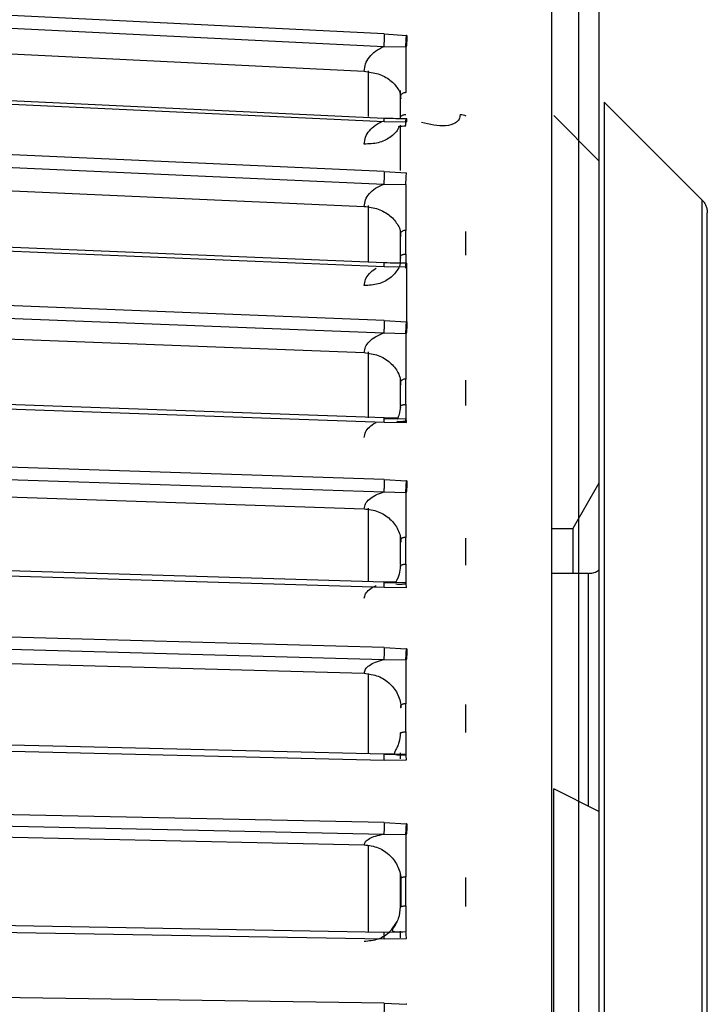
# Model space of a CAD drawing. Header units: millimetres. Extents: x -98 to 75, y -122 to 122.
# Tile 14 of 16: x 37 to 75, y 24 to 79. Entities that reach past the tile are written whole.
import ezdxf

# ---------------------------------------------------------------- set-up
doc = ezdxf.new("R2010")
doc.units = ezdxf.units.MM

msp = doc.modelspace()

# ---------------------------------------------------------------- linework, layer by layer
at = {"color": 7, "linetype": 'Continuous', "lineweight": 25}
for p, q in [((56.725, 77.885), (18.872, 79.747)), ((18.837, 79.039), (56.691, 77.178)), ((1.349, 78.475), (55.614, 75.807)), ((56.725, 77.885), (57.948, 77.798)), ((57.977, 77.797), (57.948, 77.798)), ((56.691, 77.178), (57.913, 77.158)), ((57.913, 77.158), (57.942, 77.157)), ((55.839, 75.829), (55.839, 73.297)), ((18.872, 74.797), (56.725, 73.035)), ((57.613, 74.753), (57.613, 73.225)), ((74.307, 68.685), (68.893, 74.099)), ((57.604, 73.18), (56.714, 73.2)), ((66.1, 73.353), (68.6, 70.853)), ((56.725, 73.035), (57.948, 73.007)), ((57.613, 72.824), (57.613, 70.318)), ((57.977, 73.005), (57.948, 73.007)), ((56.725, 70.267), (18.872, 71.944)), ((18.837, 71.239), (56.691, 69.561)), ((0.8, 70.755), (55.614, 68.326)), ((56.725, 70.267), (57.948, 70.183)), ((56.691, 69.561), (57.913, 69.54)), ((57.913, 69.54), (57.942, 69.538)), ((55.839, 68.381), (55.839, 65.236)), ((18.872, 66.566), (56.725, 64.996)), ((57.613, 67.003), (57.613, 65.196)), ((57.56, 65.185), (56.712, 65.199)), ((56.725, 64.996), (57.948, 64.976)), ((57.977, 64.976), (57.948, 64.976)), ((57.977, 61.931), (57.977, 64.976)), ((56.725, 62.012), (18.872, 63.49)), ((18.837, 62.794), (56.691, 61.315)), ((0.8, 62.368), (55.614, 60.226)), ((56.725, 62.012), (57.948, 61.932)), ((57.977, 61.931), (57.948, 61.932)), ((56.691, 61.315), (57.913, 61.292)), ((57.913, 61.292), (57.942, 61.29)), ((55.839, 60.279), (55.839, 56.615)), ((57.613, 58.834), (57.613, 57.303)), ((18.872, 57.732), (56.725, 56.369)), ((57.913, 56.566), (56.691, 56.538)), ((57.462, 56.604), (56.708, 56.611)), ((56.725, 56.369), (57.948, 56.358)), ((57.913, 56.43), (57.913, 56.566)), ((56.725, 53.195), (18.872, 54.461)), ((18.837, 53.78), (56.691, 52.514)), ((0.8, 53.415), (55.614, 51.581)), ((56.725, 53.195), (57.948, 53.12)), ((57.977, 53.119), (57.948, 53.12)), ((68.6, 52.995), (67.157, 50.495)), ((56.691, 52.514), (57.913, 52.488)), ((57.913, 52.488), (57.942, 52.487)), ((55.839, 51.608), (55.839, 47.557)), ((66, 50.495), (67.157, 50.495)), ((57.613, 50.104), (57.613, 48.491)), ((18.872, 48.376), (56.725, 47.231)), ((68.023, 48), (66, 48)), ((57.913, 47.494), (56.691, 47.465)), ((57.363, 47.514), (56.705, 47.515)), ((57.913, 47.44), (57.913, 47.494)), ((56.725, 47.231), (57.948, 47.229)), ((56.725, 43.896), (18.872, 44.939)), ((18.837, 44.28), (56.691, 43.237)), ((0.8, 43.979), (55.614, 42.469)), ((56.725, 43.896), (57.948, 43.827)), ((57.977, 43.826), (57.948, 43.827)), ((56.691, 43.237), (57.913, 43.21)), ((57.913, 43.21), (57.942, 43.209)), ((55.839, 42.458), (55.839, 38.045)), ((18.872, 38.581), (56.725, 37.666)), ((57.913, 37.992), (56.691, 37.962)), ((57.316, 37.996), (56.703, 37.994)), ((56.725, 37.666), (57.948, 37.673)), ((57.613, 38.06), (57.613, 37.732)), ((57.913, 37.988), (57.913, 37.992)), ((57.942, 37.992), (57.913, 37.992)), ((68.6, 34.82), (66.1, 36.07)), ((56.725, 34.2), (18.872, 35.01)), ((18.837, 34.378), (56.691, 33.568)), ((0.8, 34.145), (55.614, 32.972)), ((56.725, 34.2), (57.948, 34.138)), ((57.977, 34.137), (57.948, 34.138)), ((56.691, 33.568), (57.913, 33.54)), ((57.913, 33.54), (57.942, 33.539)), ((55.839, 32.925), (55.839, 28.174)), ((57.613, 31.331), (57.613, 29.578)), ((18.872, 28.437), (56.725, 27.759)), ((57.116, 28.272), (57.394, 28.661)), ((57.913, 28.146), (56.691, 28.115)), ((57.613, 28.187), (57.613, 27.814)), ((57.913, 28.173), (57.913, 28.146)), ((57.942, 28.146), (57.913, 28.146)), ((56.725, 27.759), (57.948, 27.775)), ((56.725, 24.195), (18.872, 24.764)), ((56.725, 24.195), (57.948, 24.139)), ((57.977, 24.138), (57.948, 24.139))]:
    msp.add_line(p, q, dxfattribs=at)
at = {"color": 7, "linetype": 'Continuous', "lineweight": 25, "flags": 128}
for points in [[(56.715, 73.2), (38.379, 74.054), (18.861, 74.962)], [(56.713, 65.198), (38.378, 65.958), (18.86, 66.768)], [(56.712, 56.608), (38.377, 57.269), (18.858, 57.972)], [(56.71, 47.51), (38.375, 48.064), (18.857, 48.655)], [(56.709, 37.985), (38.374, 38.428), (18.855, 38.9)], [(56.707, 28.118), (38.372, 28.447), (18.854, 28.796)]]:
    msp.add_lwpolyline(points, dxfattribs=at)
at = {"color": 7, "linetype": 'Continuous', "lineweight": 25}
for points in [[(67.474, 101.901), (67.474, 101.806), (67.474, 101.617), (67.474, 100.092), (67.474, 97.673), (67.474, 94.295), (67.474, 90.013), (67.474, 84.864), (67.474, 78.897), (67.474, 72.171), (67.474, 64.749), (67.474, 56.704), (67.474, 48.113), (67.474, 39.058), (67.474, 29.628), (67.474, 19.912), (67.474, 10.004), (67.474, 0), (67.474, -10.004), (67.474, -19.912), (67.474, -29.628), (67.474, -39.058), (67.474, -48.113), (67.474, -56.704), (67.474, -64.749), (67.474, -72.171), (67.474, -78.897), (67.474, -84.864), (67.474, -90.013), (67.474, -94.295), (67.474, -97.673), (67.474, -100.092), (67.474, -101.617), (67.474, -101.806), (67.474, -101.901)], [(66, -99.878), (66, -99.786), (66, -99.6), (66, -98.105), (66, -95.734), (66, -92.423), (66, -88.227), (66, -83.179), (66, -77.331), (66, -70.738), (66, -63.464), (66, -55.579), (66, -47.158), (66, -38.283), (66, -29.04), (66, -19.517), (66, -9.806), (66, 0), (66, 9.806), (66, 19.517), (66, 29.04), (66, 38.283), (66, 47.158), (66, 55.579), (66, 63.464), (66, 70.738), (66, 77.331), (66, 83.179), (66, 88.227), (66, 92.423), (66, 95.734), (66, 98.105), (66, 99.6), (66, 99.786), (66, 99.878)], [(68.6, 99.558), (68.6, 99.466), (68.6, 99.281), (68.6, 97.791), (68.6, 95.427), (68.6, 92.127), (68.6, 87.944), (68.6, 82.913), (68.6, 77.083), (68.6, 70.511), (68.6, 63.261), (68.6, 55.4), (68.6, 47.007), (68.6, 38.16), (68.6, 28.947), (68.6, 19.454), (68.6, 9.774), (68.6, 0), (68.6, -9.774), (68.6, -19.454), (68.6, -28.947), (68.6, -38.16), (68.6, -47.007), (68.6, -55.4), (68.6, -63.261), (68.6, -70.511), (68.6, -77.083), (68.6, -82.913), (68.6, -87.944), (68.6, -92.127), (68.6, -95.427), (68.6, -97.791), (68.6, -99.281), (68.6, -99.466), (68.6, -99.558)], [(57.913, 77.158), (57.913, 76.956), (57.913, 76.552), (57.913, 75.851), (57.913, 75.167), (57.913, 74.806), (57.913, 74.625)], [(68.893, 74.099), (68.893, 73.977), (68.893, 73.732), (68.893, 71.764), (68.893, 68.659), (68.893, 64.354), (68.893, 58.955), (68.893, 52.546), (68.893, 45.238), (68.893, 37.156), (68.893, 28.438), (68.893, 19.233), (68.893, 9.7), (68.893, 0), (68.893, -9.7), (68.893, -19.233), (68.893, -28.438), (68.893, -37.156), (68.893, -45.238), (68.893, -52.546), (68.893, -58.955), (68.893, -64.354), (68.893, -68.659), (68.893, -71.764), (68.893, -73.732), (68.893, -73.977), (68.893, -74.099)], [(60.925, 73.415), (60.981, 73.412), (61.095, 73.405), (61.19, 73.362), (61.237, 73.34)], [(57.913, 69.54), (57.913, 69.349), (57.913, 68.968), (57.913, 68.275), (57.913, 67.579), (57.913, 67.192), (57.913, 66.998)], [(74.307, 68.685), (74.307, 68.572), (74.307, 68.345), (74.307, 66.52), (74.307, 63.642), (74.307, 59.652), (74.307, 54.648), (74.307, 48.707), (74.307, 41.932), (74.307, 34.441), (74.307, 26.36), (74.307, 17.828), (74.307, 8.991), (74.307, 0), (74.307, -8.991), (74.307, -17.828), (74.307, -26.36), (74.307, -34.441), (74.307, -41.932), (74.307, -48.707), (74.307, -54.648), (74.307, -59.652), (74.307, -63.642), (74.307, -66.52), (74.307, -68.345), (74.307, -68.572), (74.307, -68.685)], [(74.307, 68.685), (74.351, 68.636), (74.438, 68.538), (74.529, 68.363), (74.589, 68.175), (74.596, 68.044), (74.6, 67.978)], [(74.6, -67.978), (74.6, -67.866), (74.6, -67.641), (74.6, -65.836), (74.6, -62.987), (74.6, -59.038), (74.6, -54.085), (74.6, -48.205), (74.6, -41.501), (74.6, -34.086), (74.6, -26.088), (74.6, -17.644), (74.6, -8.898), (74.6, 0), (74.6, 8.898), (74.6, 17.644), (74.6, 26.088), (74.6, 34.086), (74.6, 41.501), (74.6, 48.205), (74.6, 54.085), (74.6, 59.038), (74.6, 62.987), (74.6, 65.836), (74.6, 67.641), (74.6, 67.866), (74.6, 67.978)], [(57.913, 65.684), (57.913, 65.904), (57.913, 66.344), (57.913, 66.78), (57.913, 66.998)], [(61.237, 65.616), (61.237, 65.836), (61.237, 66.276), (61.237, 66.712), (61.237, 66.93)], [(57.913, 65.684), (57.913, 65.516), (57.913, 65.182), (57.913, 64.926), (57.913, 64.877), (57.913, 65.043), (57.913, 65.126)], [(57.913, 61.292), (57.913, 61.114), (57.913, 60.76), (57.913, 60.081), (57.913, 59.378), (57.913, 58.969), (57.913, 58.765)], [(57.913, 57.357), (57.913, 57.593), (57.913, 58.064), (57.913, 58.531), (57.913, 58.765)], [(61.237, 57.298), (61.237, 57.534), (61.237, 58.004), (61.237, 58.471), (61.237, 58.704)], [(57.913, 52.488), (57.913, 52.326), (57.913, 52.001), (57.913, 51.342), (57.913, 50.64), (57.913, 50.213), (57.913, 49.999)], [(57.913, 48.511), (57.913, 48.76), (57.913, 49.257), (57.913, 49.752), (57.913, 49.999)], [(61.237, 48.461), (61.237, 48.71), (61.237, 49.207), (61.237, 49.701), (61.237, 49.948)], [(57.913, 43.21), (57.913, 43.064), (57.913, 42.772), (57.913, 42.139), (57.913, 41.443), (57.913, 41.001), (57.913, 40.78)], [(57.913, 39.226), (57.913, 39.486), (57.913, 40.005), (57.913, 40.522), (57.913, 40.78)], [(61.237, 39.186), (61.237, 39.445), (61.237, 39.964), (61.237, 40.48), (61.237, 40.738)], [(57.913, 33.54), (57.913, 33.412), (57.913, 33.155), (57.913, 32.554), (57.913, 31.871), (57.913, 31.418), (57.913, 31.192)], [(57.913, 29.585), (57.913, 29.854), (57.913, 30.39), (57.913, 30.925), (57.913, 31.192)], [(61.237, 29.555), (61.237, 29.823), (61.237, 30.359), (61.237, 30.893), (61.237, 31.16)], [(57.648, 31.004), (57.648, 30.758), (57.648, 30.265), (57.648, 29.771), (57.648, 29.524)]]:
    msp.add_open_spline(points, degree=3, dxfattribs=at)
for points, knots in [([(56.725, 77.885), (56.725, 77.837), (56.724, 77.761), (56.72, 77.635), (56.716, 77.532), (56.71, 77.43), (56.702, 77.303), (56.695, 77.227), (56.691, 77.178)], [0, 0, 0, 0, 0.239393, 0.36832, 0.5, 0.63168, 0.760607, 1, 1, 1, 1]), ([(57.913, 77.158), (57.917, 77.208), (57.926, 77.31), (57.936, 77.49), (57.945, 77.665), (57.947, 77.755), (57.948, 77.798)], [0, 0, 0, 0, 0.242184, 0.5, 0.757816, 1, 1, 1, 1]), ([(57.977, 77.797), (57.976, 77.753), (57.973, 77.663), (57.965, 77.489), (57.954, 77.309), (57.946, 77.206), (57.942, 77.157)], [0, 0, 0, 0, 0.242193, 0.5, 0.757807, 1, 1, 1, 1]), ([(55.614, 75.807), (55.629, 75.944), (55.66, 76.217), (55.888, 76.598), (56.225, 76.935), (56.536, 77.097), (56.691, 77.178)], [0, 0, 0, 0, 0.251101, 0.50021, 0.749983, 1, 1, 1, 1]), ([(55.614, 75.807), (55.878, 75.772), (56.406, 75.703), (57.08, 75.339), (57.444, 74.924), (57.597, 74.633), (57.611, 74.521), (57.613, 74.506)], [0, 0, 0, 0, 0.2787613, 0.5564809, 0.8347013, 0.9774491, 1, 1, 1, 1]), ([(57.913, 74.625), (57.889, 74.624), (57.84, 74.621), (57.769, 74.598), (57.704, 74.561), (57.656, 74.514), (57.623, 74.456), (57.609, 74.39), (57.619, 74.325), (57.64, 74.288), (57.648, 74.274)], [0, 0, 0, 0, 0.1165396, 0.2386892, 0.3665652, 0.500268, 0.6081526, 0.7499803, 0.9038425, 1, 1, 1, 1]), ([(55.614, 71.773), (55.629, 71.903), (55.66, 72.162), (55.888, 72.522), (56.225, 72.841), (56.536, 72.994), (56.691, 73.071)], [0, 0, 0, 0, 0.251101, 0.50021, 0.749983, 1, 1, 1, 1]), ([(56.725, 73.035), (56.725, 73.077), (56.724, 73.142), (56.72, 73.187), (56.716, 73.203), (56.71, 73.198), (56.702, 73.166), (56.695, 73.108), (56.691, 73.071)], [0, 0, 0, 0, 0.2393933, 0.3683198, 0.5, 0.6316802, 0.7606067, 1, 1, 1, 1]), ([(57.934, 73.171), (57.747, 73.175), (57.341, 73.185), (56.934, 73.195), (56.715, 73.2)], [0, 0, 0, 0, 0.460157, 1, 1, 1, 1]), ([(57.648, 73.159), (57.64, 73.169), (57.619, 73.196), (57.609, 73.244), (57.623, 73.292), (57.656, 73.333), (57.704, 73.369), (57.769, 73.396), (57.84, 73.412), (57.889, 73.414), (57.913, 73.415)], [0, 0, 0, 0, 0.096083, 0.250137, 0.392059, 0.499978, 0.633592, 0.761397, 0.883494, 1, 1, 1, 1]), ([(57.941, 73.133), (57.939, 73.147), (57.935, 73.182), (57.925, 73.172), (57.917, 73.12), (57.913, 73.096)], [0, 0, 0, 0, 0.238309, 0.631061, 1, 1, 1, 1]), ([(57.913, 72.812), (57.913, 72.807), (57.913, 72.797), (57.913, 72.987), (57.913, 73.096)], [0, 0, 0, 0, 0.425711, 1, 1, 1, 1]), ([(57.948, 73.007), (57.947, 73.047), (57.946, 73.106), (57.942, 73.127), (57.941, 73.133)], [0, 0, 0, 0, 0.704913, 1, 1, 1, 1]), ([(57.977, 73.005), (57.976, 73.044), (57.973, 73.123), (57.965, 73.176), (57.954, 73.172), (57.946, 73.12), (57.942, 73.095)], [0, 0, 0, 0, 0.242193, 0.5, 0.757807, 1, 1, 1, 1]), ([(60.925, 73.415), (60.911, 73.323), (60.883, 73.127), (60.618, 72.885), (59.945, 72.714), (59.243, 72.866), (58.776, 72.968)], [0, 0, 0, 0, 0.11917, 0.251255, 0.501907, 1, 1, 1, 1]), ([(57.551, 72.757), (57.53, 72.705), (57.433, 72.472), (57.07, 72.121), (56.407, 71.804), (55.878, 71.784), (55.614, 71.773)], [0, 0, 0, 0, 0.087272, 0.391461, 0.695633, 1, 1, 1, 1]), ([(57.517, 72.766), (57.518, 72.761), (57.522, 72.748), (57.584, 72.759), (57.713, 72.78), (57.846, 72.785), (57.913, 72.788)], [0, 0, 0, 0, 0.138018, 0.420009, 0.70527, 1, 1, 1, 1]), ([(56.725, 70.267), (56.725, 70.214), (56.724, 70.133), (56.72, 70.004), (56.716, 69.901), (56.71, 69.8), (56.702, 69.677), (56.695, 69.607), (56.691, 69.561)], [0, 0, 0, 0, 0.239393, 0.36832, 0.5, 0.63168, 0.760607, 1, 1, 1, 1]), ([(57.913, 69.54), (57.917, 69.586), (57.926, 69.683), (57.936, 69.861), (57.945, 70.039), (57.947, 70.136), (57.948, 70.183)], [0, 0, 0, 0, 0.242184, 0.5, 0.757816, 1, 1, 1, 1]), ([(55.614, 68.326), (55.629, 68.45), (55.66, 68.696), (55.888, 69.039), (56.225, 69.343), (56.536, 69.488), (56.691, 69.561)], [0, 0, 0, 0, 0.251101, 0.50021, 0.749983, 1, 1, 1, 1]), ([(55.614, 68.326), (55.878, 68.291), (56.406, 68.22), (57.08, 67.829), (57.444, 67.381), (57.597, 67.065), (57.611, 66.943), (57.613, 66.927)], [0, 0, 0, 0, 0.278761, 0.556481, 0.834701, 0.977449, 1, 1, 1, 1]), ([(57.913, 66.998), (57.889, 66.997), (57.84, 66.994), (57.769, 66.973), (57.704, 66.939), (57.656, 66.895), (57.623, 66.842), (57.609, 66.782), (57.619, 66.722), (57.64, 66.687), (57.648, 66.674)], [0, 0, 0, 0, 0.11654, 0.238689, 0.366565, 0.500268, 0.608153, 0.74998, 0.903842, 1, 1, 1, 1]), ([(57.648, 65.463), (57.64, 65.472), (57.619, 65.495), (57.609, 65.536), (57.623, 65.577), (57.656, 65.613), (57.704, 65.643), (57.769, 65.667), (57.84, 65.681), (57.889, 65.683), (57.913, 65.684)], [0, 0, 0, 0, 0.096083, 0.250137, 0.392059, 0.499978, 0.633592, 0.761397, 0.883494, 1, 1, 1, 1]), ([(57.61, 65.182), (57.609, 65.174), (57.594, 65.061), (57.442, 64.761), (57.08, 64.33), (56.405, 63.984), (55.877, 63.957), (55.614, 63.943)], [0, 0, 0, 0, 0.010268, 0.155151, 0.436718, 0.718269, 1, 1, 1, 1]), ([(55.614, 63.943), (55.629, 64.059), (55.659, 64.29), (55.893, 64.607), (56.108, 64.815), (56.269, 64.893), (56.281, 64.898)], [0, 0, 0, 0, 0.326245, 0.649902, 0.974422, 1, 1, 1, 1]), ([(56.725, 64.996), (56.725, 65.043), (56.724, 65.115), (56.72, 65.171), (56.716, 65.197), (56.71, 65.201), (56.702, 65.181), (56.695, 65.132), (56.691, 65.099)], [0, 0, 0, 0, 0.239393, 0.36832, 0.5, 0.63168, 0.760607, 1, 1, 1, 1]), ([(57.932, 65.176), (57.745, 65.179), (57.339, 65.186), (56.932, 65.193), (56.713, 65.198)], [0, 0, 0, 0, 0.460729, 1, 1, 1, 1]), ([(57.939, 65.14), (57.938, 65.149), (57.935, 65.185), (57.925, 65.186), (57.917, 65.145), (57.913, 65.126)], [0, 0, 0, 0, 0.155848, 0.591119, 1, 1, 1, 1]), ([(57.948, 64.976), (57.947, 65.02), (57.945, 65.094), (57.941, 65.126), (57.939, 65.14)], [0, 0, 0, 0, 0.594041, 1, 1, 1, 1]), ([(57.977, 64.976), (57.976, 65.018), (57.973, 65.105), (57.965, 65.174), (57.954, 65.187), (57.946, 65.145), (57.942, 65.125)], [0, 0, 0, 0, 0.242193, 0.5, 0.757807, 1, 1, 1, 1]), ([(56.725, 62.012), (56.725, 61.956), (56.724, 61.87), (56.72, 61.739), (56.716, 61.636), (56.71, 61.537), (56.702, 61.42), (56.695, 61.356), (56.691, 61.315)], [0, 0, 0, 0, 0.239393, 0.36832, 0.5, 0.63168, 0.760607, 1, 1, 1, 1]), ([(57.913, 61.292), (57.917, 61.335), (57.926, 61.425), (57.936, 61.6), (57.945, 61.78), (57.947, 61.882), (57.948, 61.932)], [0, 0, 0, 0, 0.2421843, 0.5, 0.7578157, 1, 1, 1, 1]), ([(57.977, 61.931), (57.976, 61.881), (57.973, 61.778), (57.965, 61.598), (57.954, 61.424), (57.946, 61.334), (57.942, 61.29)], [0, 0, 0, 0, 0.242193, 0.5, 0.757807, 1, 1, 1, 1]), ([(55.614, 60.226), (55.629, 60.335), (55.66, 60.552), (55.888, 60.855), (56.225, 61.122), (56.536, 61.251), (56.691, 61.315)], [0, 0, 0, 0, 0.251101, 0.50021, 0.749983, 1, 1, 1, 1]), ([(55.614, 60.226), (55.878, 60.191), (56.406, 60.119), (57.079, 59.705), (57.448, 59.227), (57.607, 58.852), (57.623, 58.683), (57.628, 58.626)], [0, 0, 0, 0, 0.265857, 0.53072, 0.79606, 0.9322, 1, 1, 1, 1]), ([(57.913, 58.765), (57.889, 58.763), (57.84, 58.761), (57.769, 58.742), (57.704, 58.711), (57.656, 58.671), (57.623, 58.623), (57.609, 58.568), (57.619, 58.514), (57.64, 58.483), (57.648, 58.471)], [0, 0, 0, 0, 0.11654, 0.238689, 0.366565, 0.500268, 0.608153, 0.74998, 0.903842, 1, 1, 1, 1]), ([(57.648, 57.174), (57.64, 57.181), (57.619, 57.201), (57.609, 57.234), (57.623, 57.269), (57.656, 57.298), (57.704, 57.324), (57.769, 57.343), (57.84, 57.355), (57.889, 57.356), (57.913, 57.357)], [0, 0, 0, 0, 0.096083, 0.250137, 0.392059, 0.499978, 0.633592, 0.761397, 0.883494, 1, 1, 1, 1]), ([(57.913, 57.357), (57.913, 57.172), (57.913, 56.823), (57.913, 56.648), (57.913, 56.566)], [0, 0, 0, 0, 0.530879, 1, 1, 1, 1]), ([(57.613, 57.233), (57.598, 57.086), (57.567, 56.794), (57.478, 56.62), (57.433, 56.534)], [0, 0, 0, 0, 0.504178, 1, 1, 1, 1]), ([(55.614, 55.534), (55.629, 55.635), (55.659, 55.835), (55.893, 56.111), (56.108, 56.291), (56.269, 56.359), (56.281, 56.364)], [0, 0, 0, 0, 0.326245, 0.6499022, 0.9744216, 1, 1, 1, 1]), ([(56.725, 56.369), (56.725, 56.42), (56.724, 56.497), (56.72, 56.565), (56.716, 56.6), (56.71, 56.614), (56.702, 56.607), (56.695, 56.565), (56.691, 56.538)], [0, 0, 0, 0, 0.239393, 0.36832, 0.5, 0.63168, 0.760607, 1, 1, 1, 1]), ([(57.415, 56.436), (57.423, 56.426), (57.444, 56.403), (57.606, 56.42), (57.807, 56.426), (57.913, 56.429)], [0, 0, 0, 0, 0.246135, 0.598443, 1, 1, 1, 1]), ([(57.948, 56.358), (57.947, 56.404), (57.945, 56.498), (57.936, 56.583), (57.926, 56.613), (57.917, 56.581), (57.913, 56.566)], [0, 0, 0, 0, 0.242184, 0.5, 0.757816, 1, 1, 1, 1]), ([(56.725, 53.195), (56.725, 53.136), (56.724, 53.047), (56.72, 52.914), (56.716, 52.813), (56.71, 52.717), (56.702, 52.606), (56.695, 52.55), (56.691, 52.514)], [0, 0, 0, 0, 0.239393, 0.36832, 0.5, 0.63168, 0.760607, 1, 1, 1, 1]), ([(57.913, 52.488), (57.917, 52.528), (57.926, 52.61), (57.936, 52.78), (57.945, 52.961), (57.947, 53.068), (57.948, 53.12)], [0, 0, 0, 0, 0.242184, 0.5, 0.757816, 1, 1, 1, 1]), ([(57.977, 53.119), (57.976, 53.067), (57.973, 52.959), (57.965, 52.779), (57.954, 52.609), (57.946, 52.527), (57.942, 52.487)], [0, 0, 0, 0, 0.242193, 0.5, 0.757807, 1, 1, 1, 1]), ([(55.614, 51.581), (55.629, 51.675), (55.66, 51.86), (55.888, 52.12), (56.225, 52.349), (56.536, 52.459), (56.691, 52.514)], [0, 0, 0, 0, 0.251101, 0.50021, 0.749983, 1, 1, 1, 1]), ([(55.614, 51.581), (55.878, 51.546), (56.406, 51.474), (57.078, 51.04), (57.451, 50.537), (57.623, 50.087), (57.64, 49.853), (57.648, 49.738)], [0, 0, 0, 0, 0.250176, 0.499418, 0.749109, 0.877219, 1, 1, 1, 1]), ([(67.157, 50.495), (67.157, 50.376), (67.157, 50.138), (67.157, 49.202), (67.157, 48.238), (67.157, 48)], [0, 0, 0, 0, 0.429634, 0.859269, 1, 1, 1, 1]), ([(57.913, 49.999), (57.889, 49.998), (57.84, 49.996), (57.769, 49.979), (57.704, 49.951), (57.656, 49.916), (57.623, 49.873), (57.609, 49.825), (57.619, 49.776), (57.64, 49.749), (57.648, 49.738)], [0, 0, 0, 0, 0.11654, 0.238689, 0.366565, 0.500268, 0.608153, 0.74998, 0.903842, 1, 1, 1, 1]), ([(57.613, 48.413), (57.6, 48.256), (57.572, 47.928), (57.405, 47.624), (57.373, 47.54), (57.365, 47.52)], [0, 0, 0, 0, 0.413755, 0.858451, 1, 1, 1, 1]), ([(57.648, 48.367), (57.64, 48.373), (57.619, 48.388), (57.609, 48.415), (57.623, 48.442), (57.656, 48.465), (57.704, 48.485), (57.769, 48.5), (57.84, 48.51), (57.889, 48.511), (57.913, 48.511)], [0, 0, 0, 0, 0.096083, 0.250137, 0.392059, 0.499978, 0.633592, 0.761397, 0.883494, 1, 1, 1, 1]), ([(57.913, 48.511), (57.913, 48.319), (57.913, 47.935), (57.913, 47.585), (57.913, 47.518), (57.913, 47.494)], [0, 0, 0, 0, 0.390647, 0.781293, 1, 1, 1, 1]), ([(68.023, 48), (68.109, 48.007), (68.283, 48.022), (68.482, 48.097), (68.575, 48.173), (68.6, 48.193)], [0, 0, 0, 0, 0.421322, 0.842645, 1, 1, 1, 1]), ([(68.023, 35.109), (68.023, 36.127), (68.023, 38.563), (68.023, 41.674), (68.023, 44.479), (68.023, 46.486), (68.023, 47.762), (68.023, 47.921), (68.023, 48)], [0, 0, 0, 0, 0.125547, 0.300438, 0.475328, 0.650219, 0.825109, 1, 1, 1, 1]), ([(56.71, 47.509), (56.71, 47.51), (56.708, 47.518), (56.702, 47.517), (56.695, 47.486), (56.691, 47.465)], [0, 0, 0, 0, 0.027608, 0.367984, 1, 1, 1, 1]), ([(56.725, 47.231), (56.725, 47.285), (56.724, 47.368), (56.72, 47.446), (56.716, 47.491), (56.712, 47.503), (56.71, 47.509)], [0, 0, 0, 0, 0.385358, 0.592895, 0.804864, 1, 1, 1, 1]), ([(57.363, 47.448), (57.367, 47.437), (57.378, 47.401), (57.515, 47.408), (57.71, 47.414), (57.844, 47.417), (57.913, 47.418)], [0, 0, 0, 0, 0.181016, 0.556593, 0.768473, 1, 1, 1, 1]), ([(57.948, 47.229), (57.947, 47.278), (57.945, 47.378), (57.936, 47.478), (57.926, 47.525), (57.917, 47.504), (57.913, 47.494)], [0, 0, 0, 0, 0.242184, 0.5, 0.757816, 1, 1, 1, 1]), ([(55.614, 46.622), (55.629, 46.707), (55.659, 46.875), (55.893, 47.106), (56.108, 47.258), (56.269, 47.315), (56.281, 47.319)], [0, 0, 0, 0, 0.326245, 0.649902, 0.974422, 1, 1, 1, 1]), ([(56.725, 43.896), (56.725, 43.836), (56.724, 43.743), (56.72, 43.611), (56.716, 43.511), (56.71, 43.42), (56.702, 43.316), (56.695, 43.268), (56.691, 43.237)], [0, 0, 0, 0, 0.2393933, 0.3683198, 0.5, 0.6316802, 0.7606067, 1, 1, 1, 1]), ([(57.913, 43.21), (57.917, 43.246), (57.926, 43.32), (57.936, 43.483), (57.945, 43.662), (57.947, 43.773), (57.948, 43.827)], [0, 0, 0, 0, 0.2421843, 0.5, 0.7578157, 1, 1, 1, 1]), ([(57.977, 43.826), (57.976, 43.772), (57.973, 43.661), (57.965, 43.482), (57.954, 43.319), (57.946, 43.245), (57.942, 43.209)], [0, 0, 0, 0, 0.242193, 0.5, 0.757807, 1, 1, 1, 1]), ([(55.614, 42.469), (55.629, 42.546), (55.66, 42.699), (55.888, 42.912), (56.225, 43.101), (56.536, 43.192), (56.691, 43.237)], [0, 0, 0, 0, 0.251101, 0.50021, 0.749983, 1, 1, 1, 1]), ([(55.614, 42.469), (55.878, 42.434), (56.406, 42.363), (57.078, 41.913), (57.451, 41.389), (57.623, 40.92), (57.64, 40.675), (57.648, 40.555)], [0, 0, 0, 0, 0.250176, 0.499418, 0.749109, 0.877219, 1, 1, 1, 1]), ([(57.913, 40.78), (57.889, 40.779), (57.84, 40.777), (57.769, 40.763), (57.704, 40.739), (57.656, 40.709), (57.623, 40.672), (57.609, 40.63), (57.619, 40.588), (57.64, 40.564), (57.648, 40.555)], [0, 0, 0, 0, 0.11654, 0.238689, 0.366565, 0.500268, 0.608153, 0.74998, 0.903842, 1, 1, 1, 1]), ([(57.613, 39.156), (57.597, 38.977), (57.573, 38.704), (57.445, 38.392), (57.345, 38.194), (57.272, 38.067), (57.297, 38.034), (57.306, 38.021)], [0, 0, 0, 0, 0.328551, 0.503587, 0.686252, 0.880728, 1, 1, 1, 1]), ([(57.648, 39.123), (57.64, 39.127), (57.619, 39.137), (57.609, 39.157), (57.623, 39.176), (57.656, 39.193), (57.704, 39.207), (57.769, 39.218), (57.84, 39.225), (57.889, 39.226), (57.913, 39.226)], [0, 0, 0, 0, 0.0960831, 0.250137, 0.3920595, 0.4999778, 0.6335915, 0.761397, 0.8834943, 1, 1, 1, 1]), ([(57.913, 39.226), (57.913, 39.02), (57.913, 38.609), (57.913, 38.185), (57.913, 37.964), (57.913, 37.983), (57.913, 37.988)], [0, 0, 0, 0, 0.289224, 0.578448, 0.867672, 1, 1, 1, 1]), ([(56.709, 37.983), (56.707, 37.988), (56.702, 38.003), (56.695, 37.979), (56.691, 37.962)], [0, 0, 0, 0, 0.309845, 1, 1, 1, 1]), ([(56.725, 37.666), (56.725, 37.723), (56.724, 37.81), (56.72, 37.899), (56.716, 37.95), (56.712, 37.978), (56.709, 37.983), (56.709, 37.983)], [0, 0, 0, 0, 0.366532, 0.563929, 0.765543, 0.967157, 1, 1, 1, 1]), ([(57.35, 37.978), (57.363, 37.974), (57.4, 37.963), (57.511, 37.959), (57.683, 37.958), (57.834, 37.959), (57.913, 37.959)], [0, 0, 0, 0, 0.138994, 0.400707, 0.686057, 1, 1, 1, 1]), ([(57.948, 37.673), (57.947, 37.724), (57.945, 37.829), (57.936, 37.943), (57.926, 38.006), (57.917, 37.997), (57.913, 37.992)], [0, 0, 0, 0, 0.242184, 0.5, 0.757816, 1, 1, 1, 1]), ([(66.1, 15.834), (66.1, 16.774), (66.1, 20.805), (66.1, 27.68), (66.1, 33.274), (66.1, 36.07)], [0, 0, 0, 0, 0.13207, 0.566035, 1, 1, 1, 1]), ([(56.725, 34.2), (56.725, 34.138), (56.724, 34.043), (56.72, 33.913), (56.716, 33.816), (56.71, 33.73), (56.702, 33.634), (56.695, 33.594), (56.691, 33.568)], [0, 0, 0, 0, 0.239393, 0.36832, 0.5, 0.63168, 0.760607, 1, 1, 1, 1]), ([(57.913, 33.54), (57.917, 33.572), (57.926, 33.637), (57.936, 33.791), (57.945, 33.968), (57.947, 34.082), (57.948, 34.138)], [0, 0, 0, 0, 0.242184, 0.5, 0.757816, 1, 1, 1, 1]), ([(57.977, 34.137), (57.976, 34.081), (57.973, 33.967), (57.965, 33.791), (57.954, 33.636), (57.946, 33.571), (57.942, 33.539)], [0, 0, 0, 0, 0.242193, 0.5, 0.757807, 1, 1, 1, 1]), ([(55.614, 32.972), (55.629, 33.032), (55.66, 33.151), (55.888, 33.316), (56.225, 33.463), (56.536, 33.533), (56.691, 33.568)], [0, 0, 0, 0, 0.251101, 0.50021, 0.749983, 1, 1, 1, 1]), ([(55.614, 32.972), (55.878, 32.937), (56.406, 32.868), (57.078, 32.406), (57.451, 31.867), (57.623, 31.382), (57.64, 31.128), (57.648, 31.004)], [0, 0, 0, 0, 0.250176, 0.499418, 0.749109, 0.877219, 1, 1, 1, 1]), ([(57.913, 31.192), (57.889, 31.191), (57.84, 31.19), (57.769, 31.178), (57.704, 31.158), (57.656, 31.133), (57.623, 31.102), (57.609, 31.067), (57.619, 31.032), (57.64, 31.012), (57.648, 31.004)], [0, 0, 0, 0, 0.11654, 0.238689, 0.366565, 0.500268, 0.608153, 0.74998, 0.903842, 1, 1, 1, 1]), ([(57.613, 29.543), (57.589, 29.317), (57.552, 28.977), (57.372, 28.605), (57.238, 28.384), (57.173, 28.263), (57.182, 28.203), (57.229, 28.172), (57.321, 28.155), (57.468, 28.147), (57.613, 28.144), (57.717, 28.143), (57.744, 28.143)], [0, 0, 0, 0, 0.236287, 0.355123, 0.473972, 0.596367, 0.661219, 0.729945, 0.803382, 0.883038, 0.969483, 1, 1, 1, 1]), ([(57.648, 29.524), (57.64, 29.526), (57.619, 29.532), (57.609, 29.544), (57.623, 29.555), (57.656, 29.565), (57.704, 29.574), (57.769, 29.581), (57.84, 29.585), (57.889, 29.585), (57.913, 29.585)], [0, 0, 0, 0, 0.096083, 0.250137, 0.392059, 0.499978, 0.633592, 0.761397, 0.883494, 1, 1, 1, 1]), ([(57.913, 29.585), (57.913, 29.371), (57.913, 28.941), (57.913, 28.465), (57.913, 28.19), (57.913, 28.178), (57.913, 28.173)], [0, 0, 0, 0, 0.283316, 0.566631, 0.849947, 1, 1, 1, 1]), ([(57.393, 28.66), (57.287, 28.486), (57.047, 28.093), (56.401, 27.693), (55.876, 27.642), (55.614, 27.616)], [0, 0, 0, 0, 0.285903, 0.642837, 1, 1, 1, 1]), ([(56.707, 28.116), (56.706, 28.121), (56.701, 28.142), (56.695, 28.127), (56.691, 28.115)], [0, 0, 0, 0, 0.243216, 1, 1, 1, 1]), ([(56.725, 27.759), (56.725, 27.819), (56.724, 27.91), (56.72, 28.007), (56.716, 28.067), (56.711, 28.104), (56.708, 28.113), (56.707, 28.116)], [0, 0, 0, 0, 0.350159, 0.538739, 0.731347, 0.923954, 1, 1, 1, 1]), ([(57.948, 27.775), (57.947, 27.828), (57.945, 27.938), (57.936, 28.064), (57.926, 28.144), (57.917, 28.145), (57.913, 28.146)], [0, 0, 0, 0, 0.242184, 0.5, 0.757816, 1, 1, 1, 1]), ([(56.725, 24.195), (56.725, 24.132), (56.724, 24.035), (56.72, 23.907), (56.716, 23.814), (56.71, 23.734), (56.702, 23.647), (56.695, 23.616), (56.691, 23.596)], [0, 0, 0, 0, 0.239393, 0.36832, 0.5, 0.63168, 0.760607, 1, 1, 1, 1])]:
    msp.add_open_spline(points, degree=3, knots=knots, dxfattribs=at)

doc.saveas('drawing.dxf')
